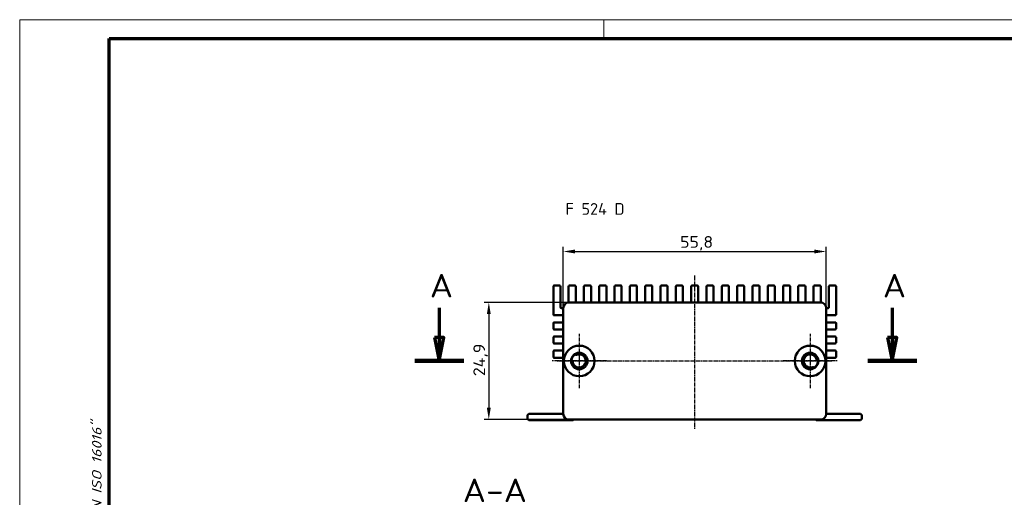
# Model space of a CAD drawing. Header units: millimetres. Extents: x 1 to 419, y 1 to 296.
# Tile 5 of 7: x 1 to 210, y 195 to 296. Entities that reach past the tile are written whole.
import ezdxf

# ---------------------------------------------------------------- set-up
doc = ezdxf.new("R2010")
doc.units = ezdxf.units.MM
doc.linetypes.add('CHAIN', pattern=[0.3543, 0.2362, -0.0295, 0.0591, -0.0295])
doc.linetypes.add('DASH_DOT', pattern=[0.37, 0.24, -0.06, 0.01, -0.06])
doc.layers.get('0').update_dxf_attribs({"lineweight": 25})
for name, color, linetype, lineweight in [('Bemaßung (ISO)', 1, 'Continuous', 25), ('Mittellinie (ISO)', 1, 'DASH_DOT', 25), ('Mittelpunktmarkierung (ISO)', 1, 'DASH_DOT', 25), ('Rahmen (ISO)', 7, 'Continuous', 70), ('Schnittlinie (ISO)', 3, 'CHAIN', 70), ('Sichtbar (ISO)', 7, 'Continuous', 50), ('Symbol (ISO)', 1, 'Continuous', 25)]:
    doc.layers.add(name, color=color, linetype=linetype, lineweight=lineweight)
doc.styles.add('2_5', font='isocpeur.ttf', dxfattribs={"width": 1.1})
doc.styles.add('5', font='isocpeur.ttf', dxfattribs={"width": 1.1})
doc.styles.add('Notiztext (DIN)', font='isocpeur.ttf', dxfattribs={"width": 1.1})
doc.dimstyles.new('Standard (DIN)', dxfattribs={"dimtxt": 2.5, "dimasz": 2.5, "dimexe": 1, "dimexo": 0, "dimgap": 0.2, "dimtad": 1, "dimdec": 6, "dimrnd": 1e-08, "dimtxsty": '2_5', "dimcen": 0.09, "dimdle": 7, "dimclrd": 256, "dimclre": 256, "dimclrt": 5, "dimadec": 6, "dimazin": 2, "dimtfac": 0.72, "dimtmove": 0, "dimatfit": 3, "dimfxl": 1, "dimtolj": 1, "dimlwd": -1, "dimlwe": -1, "dimarcsym": 0})

# ---------------------------------------------------------------- blocks, each defined once
blk = doc.blocks.new('Ränder Bopla-A3-Rahmen')
at = {"color": 1, "linetype": 'Continuous', "lineweight": 18}
for p, q in [((1, 296), (419, 296)), ((1, 1), (1, 296)), ((125, 296), (125, 292))]:
    blk.add_line(p, q, dxfattribs=at)
at = {"color": 3, "linetype": 'Continuous', "lineweight": 70}
for p, q in [((20, 292), (415, 292)), ((20, 5), (20, 292))]:
    blk.add_line(p, q, dxfattribs=at)
at = {"layer": 'Rahmen (ISO)', "color": 1, "insert": (19, 55), "char_height": 2.03, "width": 168.977, "attachment_point": 7, "rotation": 90, "style": 'Notiztext (DIN)'}
blk.add_mtext('\\fISOCPEUR|b0|i0;\\W1.20;\\H2.0300;"Schutzvermerk nach DIN ISO 16016 beachten" \\fISOCPEUR|b0|i1;\\W1.20;\\H2.0300;"Please pay attention to copyright note DIN ISO 16016"', dxfattribs=at)
blk = doc.blocks.new('2DTransSchnitt0')
at = {"layer": 'Schnittlinie (ISO)', "linetype": 'Continuous'}
for p, q in [((90.05, 234.79), (90.05, 228.51)), ((186.21, 234.79), (186.21, 228.51)), ((89.05, 228.51), (90.05, 223.51)), ((91.05, 228.51), (89.05, 228.51)), ((90.05, 228.51), (90.05, 223.51)), ((90.05, 223.51), (91.05, 228.51)), ((185.21, 228.51), (186.21, 223.51)), ((187.21, 228.51), (185.21, 228.51)), ((186.21, 228.51), (186.21, 223.51)), ((186.21, 223.51), (187.21, 228.51))]:
    blk.add_line(p, q, dxfattribs=at)
at = {"layer": 'Schnittlinie (ISO)', "linetype": 'Continuous', "lineweight": 140}
for p, q in [((84.84, 223.51), (95.27, 223.51)), ((181, 223.51), (191.43, 223.51))]:
    blk.add_line(p, q, dxfattribs=at)
at = {"layer": 'Schnittlinie (ISO)', "linetype": 'Continuous', "flags": 128}
for points in [[(89.05, 228.51), (90.05, 223.51), (91.05, 228.51), (89.05, 228.51)], [(185.21, 228.51), (186.21, 223.51), (187.21, 228.51), (185.21, 228.51)]]:
    blk.add_lwpolyline(points, dxfattribs=at)
at = {"layer": 'Schnittlinie (ISO)'}
for points in [[(89.05, 228.51), (90.05, 223.51), (91.05, 228.51), (89.05, 228.51)], [(185.21, 228.51), (186.21, 223.51), (187.21, 228.51), (185.21, 228.51)]]:
    blk.add_solid(points, dxfattribs=at)
at = {"layer": 'Schnittlinie (ISO)', "char_height": 5, "attachment_point": 7, "style": '5'}
for insert in [(88.05, 237.01), (184.21, 237.01)]:
    blk.add_mtext('A', dxfattribs=dict(at, insert=insert))
blk = doc.blocks.new('*D10')
at = {"layer": 'Bemaßung (ISO)'}
for p, q in [((116.38, 234.76), (116.38, 247.76)), ((118.88, 246.76), (169.68, 246.76)), ((172.18, 234.76), (172.18, 247.76))]:
    blk.add_line(p, q, dxfattribs=at)
for points in [[(118.88, 247.18), (118.88, 246.35), (116.38, 246.76)], [(169.68, 247.18), (169.68, 246.35), (172.18, 246.76)]]:
    blk.add_solid(points, dxfattribs=at)
at = {"layer": 'Defpoints', "color": 0}
for p in [(172.18, 246.76), (116.38, 234.76), (172.18, 234.76)]:
    blk.add_point(p, dxfattribs=at)
at = {"layer": 'Bemaßung (ISO)', "color": 5, "insert": (141.18, 246.96), "char_height": 2.5, "attachment_point": 7, "style": '2_5'}
blk.add_mtext('\\A1;55,8', dxfattribs=at)
blk = doc.blocks.new('*D11')
at = {"layer": 'Bemaßung (ISO)'}
for p, q in [((117.58, 235.96), (99.58, 235.96)), ((100.58, 233.46), (100.58, 213.56)), ((117.58, 211.06), (99.58, 211.06))]:
    blk.add_line(p, q, dxfattribs=at)
for points in [[(100.16, 233.46), (100.99, 233.46), (100.58, 235.96)], [(100.16, 213.56), (100.99, 213.56), (100.58, 211.06)]]:
    blk.add_solid(points, dxfattribs=at)
at = {"layer": 'Defpoints', "color": 0}
for p in [(117.58, 235.96), (100.58, 211.06), (117.58, 211.06)]:
    blk.add_point(p, dxfattribs=at)
at = {"layer": 'Bemaßung (ISO)', "color": 5, "insert": (100.38, 220.28), "char_height": 2.5, "attachment_point": 7, "rotation": 90, "style": '2_5'}
blk.add_mtext('\\A1;24,9', dxfattribs=at)

msp = doc.modelspace()

# ---------------------------------------------------------------- linework, layer by layer
at = {"layer": 'Mittellinie (ISO)', "linetype": 'CHAIN'}
for p, q in [((144.2777451, 209.0854037), (144.2777451, 241.6873937)), ((115.0777451, 223.5120174), (173.4777451, 223.5120174))]:
    msp.add_line(p, q, dxfattribs=at)
at = {"layer": 'Mittelpunktmarkierung (ISO)', "linetype": 'CHAIN'}
for p, q in [((119.7777451, 229.2620174), (119.7777451, 217.7620174)), ((168.7777451, 229.2620174), (168.7777451, 217.7620174)), ((125.5277451, 223.5120174), (114.0277451, 223.5120174)), ((174.5277451, 223.5120174), (163.0277451, 223.5120174))]:
    msp.add_line(p, q, dxfattribs=at)
at = {"layer": 'Sichtbar (ISO)'}
for p, q in [((114.2777451, 239.3120174), (114.2777451, 233.4120174)), ((115.5777451, 239.5120174), (114.4777451, 239.5120174)), ((115.7777451, 234.9120174), (115.7777451, 239.3120174)), ((117.5277451, 239.3120174), (117.5277451, 235.9609753)), ((118.8277451, 239.5120174), (117.7277451, 239.5120174)), ((119.0277451, 235.9620174), (119.0277451, 239.3120174)), ((120.7777451, 239.3120174), (120.7777451, 235.9620174)), ((122.0777451, 239.5120174), (120.9777451, 239.5120174)), ((122.2777451, 235.9620174), (122.2777451, 239.3120174)), ((124.0277451, 239.3120174), (124.0277451, 235.9620174)), ((125.3277451, 239.5120174), (124.2277451, 239.5120174)), ((125.5277451, 235.9620174), (125.5277451, 239.3120174)), ((127.2777451, 239.3120174), (127.2777451, 235.9620174)), ((128.5777451, 239.5120174), (127.4777451, 239.5120174)), ((128.7777451, 235.9620174), (128.7777451, 239.3120174)), ((130.5277451, 239.3120174), (130.5277451, 235.9620174)), ((131.8277451, 239.5120174), (130.7277451, 239.5120174)), ((132.0277451, 235.9620174), (132.0277451, 239.3120174)), ((133.7777451, 239.3120174), (133.7777451, 235.9620174)), ((135.0777451, 239.5120174), (133.9777451, 239.5120174)), ((135.2777451, 235.9620174), (135.2777451, 239.3120174)), ((137.0277451, 239.3120174), (137.0277451, 235.9620174)), ((138.3277451, 239.5120174), (137.2277451, 239.5120174)), ((138.5277451, 235.9620174), (138.5277451, 239.3120174)), ((140.2777451, 239.3120174), (140.2777451, 235.9620174)), ((141.5777451, 239.5120174), (140.4777451, 239.5120174)), ((141.7777451, 235.9620174), (141.7777451, 239.3120174)), ((143.5277451, 239.3120174), (143.5277451, 235.9620174)), ((144.8277451, 239.5120174), (143.7277451, 239.5120174)), ((145.0277451, 235.9620174), (145.0277451, 239.3120174)), ((146.7777451, 239.3120174), (146.7777451, 235.9620174)), ((148.0777451, 239.5120174), (146.9777451, 239.5120174)), ((148.2777451, 235.9620174), (148.2777451, 239.3120174)), ((150.0277451, 239.3120174), (150.0277451, 235.9620174)), ((151.3277451, 239.5120174), (150.2277451, 239.5120174)), ((151.5277451, 235.9620174), (151.5277451, 239.3120174)), ((153.2777451, 239.3120174), (153.2777451, 235.9620174)), ((154.5777451, 239.5120174), (153.4777451, 239.5120174)), ((154.7777451, 235.9620174), (154.7777451, 239.3120174)), ((156.5277451, 239.3120174), (156.5277451, 235.9620174)), ((157.8277451, 239.5120174), (156.7277451, 239.5120174)), ((158.0277451, 235.9620174), (158.0277451, 239.3120174)), ((159.7777451, 239.3120174), (159.7777451, 235.9620174)), ((161.0777451, 239.5120174), (159.9777451, 239.5120174)), ((161.2777451, 235.9620174), (161.2777451, 239.3120174)), ((163.0277451, 239.3120174), (163.0277451, 235.9620174)), ((164.3277451, 239.5120174), (163.2277451, 239.5120174)), ((164.5277451, 235.9620174), (164.5277451, 239.3120174)), ((166.2777451, 239.3120174), (166.2777451, 235.9620174)), ((167.5777451, 239.5120174), (166.4777451, 239.5120174)), ((167.7777451, 235.9620174), (167.7777451, 239.3120174)), ((169.5277451, 239.3120174), (169.5277451, 235.9620174)), ((170.8277451, 239.5120174), (169.7277451, 239.5120174)), ((171.0277451, 235.9609753), (171.0277451, 239.3120174)), ((172.7777451, 234.9120174), (172.7777451, 239.3120174)), ((172.9777451, 239.5120174), (174.0777451, 239.5120174)), ((174.2777451, 239.3120174), (174.2777451, 233.4120174)), ((115.9777451, 234.7120174), (116.3777451, 234.7120174)), ((116.3777451, 212.2620174), (116.3777451, 234.7620174)), ((117.5777451, 235.9620174), (170.9777451, 235.9620174)), ((172.1777451, 234.7620174), (172.1777451, 212.2620174)), ((172.1777451, 234.7120174), (172.5777451, 234.7120174)), ((114.4777451, 233.2120174), (116.3777451, 233.2120174)), ((174.0777451, 233.2120174), (172.1777451, 233.2120174)), ((114.2777451, 231.5120174), (114.2777451, 230.4120174)), ((116.3777451, 231.7120174), (114.4777451, 231.7120174)), ((114.4777451, 230.2120174), (116.3777451, 230.2120174)), ((172.1777451, 231.7120174), (174.0777451, 231.7120174)), ((174.0777451, 230.2120174), (172.1777451, 230.2120174)), ((174.2777451, 231.5120174), (174.2777451, 230.4120174)), ((114.2777451, 228.5120174), (114.2777451, 227.4120174)), ((116.3777451, 228.7120174), (114.4777451, 228.7120174)), ((172.1777451, 228.7120174), (174.0777451, 228.7120174)), ((174.2777451, 228.5120174), (174.2777451, 227.4120174)), ((114.4777451, 227.2120174), (116.3777451, 227.2120174)), ((174.0777451, 227.2120174), (172.1777451, 227.2120174)), ((114.2777451, 225.5120174), (114.2777451, 224.4120174)), ((116.3777451, 225.7120174), (114.4777451, 225.7120174)), ((114.4777451, 224.2120174), (116.3777451, 224.2120174)), ((118.9840197, 224.8867901), (118.9027451, 225.0275619)), ((172.1777451, 225.7120174), (174.0777451, 225.7120174)), ((174.0777451, 224.2120174), (172.1777451, 224.2120174)), ((174.2777451, 225.5120174), (174.2777451, 224.4120174)), ((118.0277451, 223.5120174), (118.1902943, 223.5120174)), ((169.5714704, 222.1372447), (169.6527451, 221.996473)), ((170.5277451, 223.5120174), (170.3651958, 223.5120174)), ((108.7777451, 211.4120174), (108.7777451, 211.8120174)), ((109.2777451, 212.3120174), (116.1277451, 212.3120174)), ((179.2777451, 212.3120174), (172.4277451, 212.3120174)), ((179.7777451, 211.4120174), (179.7777451, 211.8120174)), ((118.2777451, 210.9120174), (109.2777451, 210.9120174)), ((170.9777451, 211.0620174), (117.5777451, 211.0620174)), ((170.2777451, 210.9120174), (179.2777451, 210.9120174))]:
    msp.add_line(p, q, dxfattribs=at)
for centre, radius in [((119.7777451, 223.5120174), 3.25), ((168.7777451, 223.5120174), 3.25), ((119.7777451, 223.5120174), 1.75), ((168.7777451, 223.5120174), 1.75)]:
    msp.add_circle(centre, radius, dxfattribs=at)
for centre, radius, start, end in [((114.4777451, 239.3120174), 0.2, 90, 180), ((115.5777451, 239.3120174), 0.2, 0, 90), ((117.7277451, 239.3120174), 0.2, 90, 180), ((118.8277451, 239.3120174), 0.2, 0, 90), ((120.9777451, 239.3120174), 0.2, 90, 180), ((122.0777451, 239.3120174), 0.2, 0, 90), ((124.2277451, 239.3120174), 0.2, 90, 180), ((125.3277451, 239.3120174), 0.2, 0, 90), ((127.4777451, 239.3120174), 0.2, 90, 180), ((128.5777451, 239.3120174), 0.2, 0, 90), ((130.7277451, 239.3120174), 0.2, 90, 180), ((131.8277451, 239.3120174), 0.2, 0, 90), ((133.9777451, 239.3120174), 0.2, 90, 180), ((135.0777451, 239.3120174), 0.2, 0, 90), ((137.2277451, 239.3120174), 0.2, 90, 180), ((138.3277451, 239.3120174), 0.2, 0, 90), ((140.4777451, 239.3120174), 0.2, 90, 180), ((141.5777451, 239.3120174), 0.2, 0, 90), ((143.7277451, 239.3120174), 0.2, 90, 180), ((144.8277451, 239.3120174), 0.2, 0, 90), ((146.9777451, 239.3120174), 0.2, 90, 180), ((148.0777451, 239.3120174), 0.2, 0, 90), ((150.2277451, 239.3120174), 0.2, 90, 180), ((151.3277451, 239.3120174), 0.2, 0, 90), ((153.4777451, 239.3120174), 0.2, 90, 180), ((154.5777451, 239.3120174), 0.2, 0, 90), ((156.7277451, 239.3120174), 0.2, 90, 180), ((157.8277451, 239.3120174), 0.2, 0, 90), ((159.9777451, 239.3120174), 0.2, 90, 180), ((161.0777451, 239.3120174), 0.2, 0, 90), ((163.2277451, 239.3120174), 0.2, 90, 180), ((164.3277451, 239.3120174), 0.2, 0, 90), ((166.4777451, 239.3120174), 0.2, 90, 180), ((167.5777451, 239.3120174), 0.2, 0, 90), ((169.7277451, 239.3120174), 0.2, 90, 180), ((170.8277451, 239.3120174), 0.2, 0, 90), ((172.9777451, 239.3120174), 0.2, 90, 180), ((174.0777451, 239.3120174), 0.2, 0, 90), ((115.9777451, 234.9120174), 0.2, 180, 270), ((117.5777451, 234.7620174), 1.2, 90, 180), ((170.9777451, 234.7620174), 1.2, 0, 90), ((172.5777451, 234.9120174), 0.2, 270, 0), ((114.4777451, 233.4120174), 0.2, 180, 270), ((174.0777451, 233.4120174), 0.2, 270, 0), ((114.4777451, 231.5120174), 0.2, 90, 180), ((114.4777451, 230.4120174), 0.2, 180, 270), ((174.0777451, 231.5120174), 0.2, 0, 90), ((174.0777451, 230.4120174), 0.2, 270, 0), ((114.4777451, 228.5120174), 0.2, 90, 180), ((174.0777451, 228.5120174), 0.2, 0, 90), ((114.4777451, 227.4120174), 0.2, 180, 270), ((174.0777451, 227.4120174), 0.2, 270, 0), ((114.4777451, 225.5120174), 0.2, 90, 180), ((114.4777451, 224.4120174), 0.2, 180, 270), ((117.9385876, 223.7120174), 0.2, 296.514175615, 353.793732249), ((119.7777451, 223.5120174), 1.65, 126.206267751, 173.793732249), ((119.7777451, 223.5120174), 1.4, 187.180755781, 112.819244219), ((118.6849613, 225.0047745), 0.2, 306.206267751, 3.485824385), ((119.1572247, 224.9867901), 0.2, 210, 292.819244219), ((168.7777451, 223.5120174), 1.4, 7.180755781, 292.819244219), ((170.3651958, 223.7120174), 0.2, 187.180755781, 270), ((174.0777451, 225.5120174), 0.2, 0, 90), ((174.0777451, 224.4120174), 0.2, 270, 0), ((118.1902943, 223.3120174), 0.2, 7.180755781, 90), ((169.3982654, 222.0372447), 0.2, 30, 112.819244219), ((169.8705288, 222.0192604), 0.2, 126.206267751, 183.485824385), ((168.7777451, 223.5120174), 1.65, 306.206267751, 353.793732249), ((170.6169025, 223.3120174), 0.2, 116.514175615, 173.793732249), ((109.2777451, 211.8120174), 0.5, 90, 180), ((109.2777451, 211.4120174), 0.5, 180, 270), ((116.1277451, 212.8120174), 0.5, 270, 300), ((117.5777451, 212.2620174), 1.2, 180, 270), ((170.9777451, 212.2620174), 1.2, 270, 0), ((172.4277451, 212.8120174), 0.5, 240, 270), ((179.2777451, 211.8120174), 0.5, 0, 90), ((179.2777451, 211.4120174), 0.5, 270, 0), ((118.2777451, 211.4120174), 0.5, 270, 315.572995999), ((170.2777451, 211.4120174), 0.5, 224.427004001, 270)]:
    msp.add_arc(centre, radius, start, end, dxfattribs=at)

# ---------------------------------------------------------------- block references
msp.add_blockref('Ränder Bopla-A3-Rahmen', (0, 0))
at = {"layer": 'Schnittlinie (ISO)'}
msp.add_blockref('2DTransSchnitt0', (0, 0), dxfattribs=at)

# ---------------------------------------------------------------- texts
at = {"layer": 'Symbol (ISO)', "color": 5, "insert": (116.8554943, 257.0507422), "char_height": 2.5, "width": 13.453154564, "attachment_point": 1, "style": 'Notiztext (DIN)'}
msp.add_mtext('{\\fISOCPEUR|b0|i0;F 524 D}', dxfattribs=at)
at = {"layer": 'Symbol (ISO)', "color": 3, "insert": (95.0414762, 193.5322926), "char_height": 5, "attachment_point": 7, "style": '5'}
msp.add_mtext('A-A', dxfattribs=at)

# ---------------------------------------------------------------- dimensions: what is measured, and where the dimension line sits
at = {"layer": 'Bemaßung (ISO)'}
dim = msp.add_linear_dim(base=(172.1777451, 246.7620174), p1=(116.3777451, 234.7620174), p2=(172.1777451, 234.7620174), dimstyle='Standard (DIN)', override={"dimgap": 0.2, "dimdec": 6, "dimtol": 0, "dimlim": 0, "dimtp": 0, "dimtm": 0, "dimtdec": 2, "dimtofl": 0, "dimatfit": 1}, dxfattribs=at)
dim.commit()
dim.dimension.update_dxf_attribs({"geometry": '*D10', "text_midpoint": (144.2777451, 246.7620174), "dimtype": 160})
dim = msp.add_linear_dim(base=(100.5777451, 211.0620174), p1=(117.5777451, 235.9620174), p2=(117.5777451, 211.0620174), angle=270, dimstyle='Standard (DIN)', override={"dimgap": 0.2, "dimdec": 6, "dimtol": 0, "dimlim": 0, "dimtp": 0, "dimtm": 0, "dimtdec": 2, "dimtofl": 0, "dimatfit": 1}, dxfattribs=at)
dim.commit()
dim.dimension.update_dxf_attribs({"geometry": '*D11', "text_midpoint": (100.5777451, 223.5120174), "dimtype": 160})

doc.saveas('drawing.dxf')
